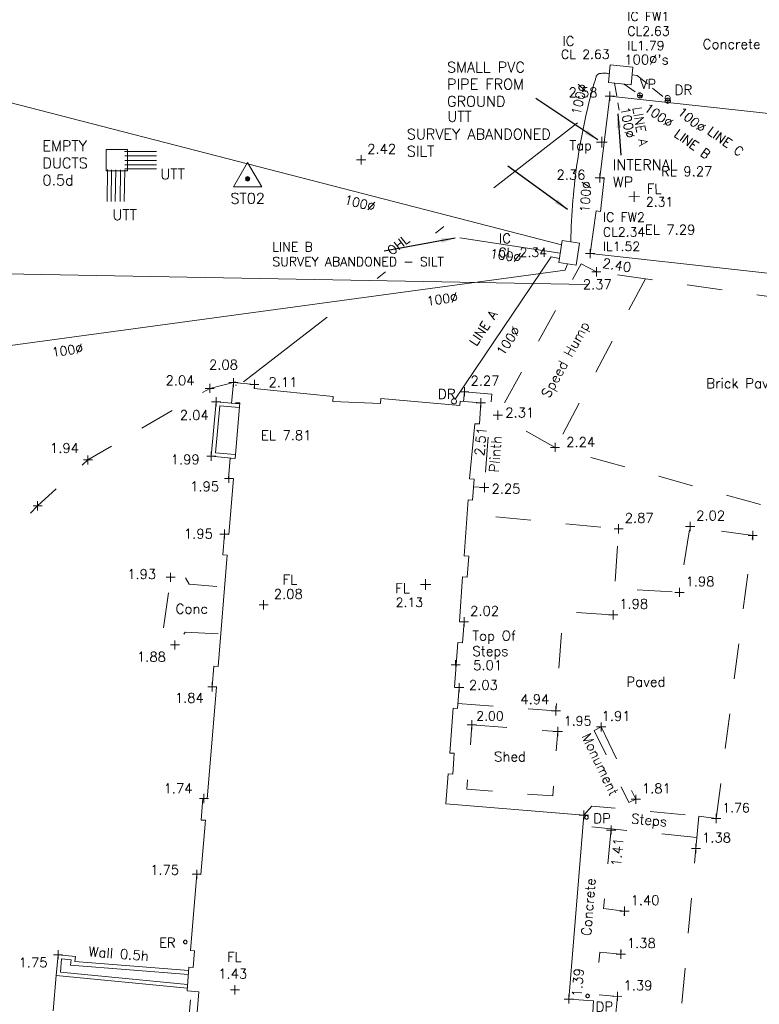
# Model space of a CAD drawing. Header units: metres. Extents: x 639013 to 639566, y 257273 to 257664.
# Tile 61 of 78: x 639214 to 639235, y 257555 to 257583. Entities that reach past the tile are written whole.
import ezdxf
from ezdxf.lldxf.tags import DXFTag

# ---------------------------------------------------------------- set-up
doc = ezdxf.new("R2010")
doc.units = ezdxf.units.M
for name, pattern in [('65208756-SWE-ZZ-XX-M-C-0002-FC06T002$0$03', [3, 1, -1, 1]), ('65208756-SWE-ZZ-XX-M-C-0002-FC06T002$0$18', [13.5, 5, -1.6, 0.3, -1.6, 5]), ('65208756-SWE-ZZ-XX-M-C-0002-FC06T002$0$BORDER', [1.33, 0.38, -0.19, 0.38, -0.19, 0, -0.19]), ('65208756-SWE-ZZ-XX-M-C-0002-FC06T002$0$IRRIGATION', [11.5, 3, -1.8, 0.3, -1.8, 0.3, -1.8, 2.5])]:
    doc.linetypes.add(name, pattern=pattern)
for name, color, linetype, lineweight in [('65208756-SWE-ZZ-XX-M-C-0002-FC06T002$0$0not0', 253, 'Continuous', 0), ('65208756-SWE-ZZ-XX-M-C-0002-FC06T002$0$Service_Foul', 253, '65208756-SWE-ZZ-XX-M-C-0002-FC06T002$0$BORDER', 0), ('65208756-SWE-ZZ-XX-M-C-0002-FC06T002$0$Service_Service Duct', 253, '65208756-SWE-ZZ-XX-M-C-0002-FC06T002$0$SERVICE_DUCT', 0), ('65208756-SWE-ZZ-XX-M-C-0002-FC06T002$0$Service_Telecom', 253, '65208756-SWE-ZZ-XX-M-C-0002-FC06T002$0$TELECOM', 0), ('65208756-SWE-ZZ-XX-M-C-0002-FC06T002$0$Service_Water', 253, '65208756-SWE-ZZ-XX-M-C-0002-FC06T002$0$WATER', 0), ('65208756-SWE-ZZ-XX-M-C-0002-FC06T002$0$SS_BUILD_TEMP', 253, '65208756-SWE-ZZ-XX-M-C-0002-FC06T002$0$03', 0), ('65208756-SWE-ZZ-XX-M-C-0002-FC06T002$0$SS_BUILDING', 253, 'Continuous', 0), ('65208756-SWE-ZZ-XX-M-C-0002-FC06T002$0$SS_CONTROL', 253, 'Continuous', 0), ('65208756-SWE-ZZ-XX-M-C-0002-FC06T002$0$SS_COVERS', 253, 'Continuous', 0), ('65208756-SWE-ZZ-XX-M-C-0002-FC06T002$0$SS_DETAIL', 253, '65208756-SWE-ZZ-XX-M-C-0002-FC06T002$0$03', 0), ('65208756-SWE-ZZ-XX-M-C-0002-FC06T002$0$SS_FENCE', 253, '65208756-SWE-ZZ-XX-M-C-0002-FC06T002$0$18', 0), ('65208756-SWE-ZZ-XX-M-C-0002-FC06T002$0$SS_OHL', 253, '65208756-SWE-ZZ-XX-M-C-0002-FC06T002$0$IRRIGATION', 0), ('65208756-SWE-ZZ-XX-M-C-0002-FC06T002$0$SS_TEXT_GEN', 253, 'Continuous', 0), ('65208756-SWE-ZZ-XX-M-C-0002-FC06T002$0$SS_TXT_DETAIL', 253, 'Continuous', 0), ('65208756-SWE-ZZ-XX-M-C-0002-FC06T002$0$SS_TXT_DRAIN', 253, 'Continuous', 0), ('65208756-SWE-ZZ-XX-M-C-0002-FC06T002$0$SS_TXT_FURN', 253, 'Continuous', 0), ('65208756-SWE-ZZ-XX-M-C-0002-FC06T002$0$SS_TXT_LEV_BLD', 253, 'Continuous', 0), ('65208756-SWE-ZZ-XX-M-C-0002-FC06T002$0$SS_TXT_LEV_GEN', 253, 'Continuous', 0), ('65208756-SWE-ZZ-XX-M-C-0002-FC06T002$0$SS_TXT_LEV_PNT', 253, 'Continuous', 0), ('65208756-SWE-ZZ-XX-M-C-0002-FC06T002$0$SS_TXT_UTL', 253, 'Continuous', 0), ('65208756-SWE-ZZ-XX-M-C-0002-FC06T002$0$SS_TXT_UTL_WATER', 253, 'Continuous', 0), ('65208756-SWE-ZZ-XX-M-C-0002-FC06T002$0$SS_UTL_TEXT', 253, 'Continuous', 0), ('65208756-SWE-ZZ-XX-M-C-0002-FC06T002$0$SS_WALL', 253, 'Continuous', 0), ('65208756-SWE-ZZ-XX-M-C-0002-FC06T002$0$Text', 253, 'Continuous', 0)]:
    doc.layers.add(name, color=color, linetype=linetype, lineweight=lineweight)
doc.layers.add('Z-Xref', color=7, linetype='Continuous')
doc.styles.add('65208756-SWE-ZZ-XX-M-C-0002-FC06T002$0$ROMANS', font='ROMANS')
doc.styles.add('65208756-SWE-ZZ-XX-M-C-0002-FC06T002$0$STANDARD', font='txt')
doc.linetypes.add('65208756-SWE-ZZ-XX-M-C-0002-FC06T002$0$FOUL B4', pattern='A,0.4,-0.2,0.4,-0.2,["FW(B4)",65208756-SWE-ZZ-XX-M-C-0002-FC06T002$0$ROMANS,S=0.25,R=0,X=0,Y=-0.15],-1.8', length=3)
doc.linetypes.add('65208756-SWE-ZZ-XX-M-C-0002-FC06T002$0$SERVICE_DUCT', pattern='A,0.4,-0.2,0.4,-0.2,["SD",65208756-SWE-ZZ-XX-M-C-0002-FC06T002$0$ROMANS,S=0.3,R=0,X=0,Y=-0.15],-1', length=2.2)
tags = doc.linetypes.add('65208756-SWE-ZZ-XX-M-C-0002-FC06T002$0$SERVICE_DUCT B4', pattern='A,0.4,-0.4,0.4,-0.2,["SD(B4)",65208756-SWE-ZZ-XX-M-C-0002-FC06T002$0$ROMANS,S=0.25,R=0,X=0,Y=-0.15],-1.6', length=3).pattern_tags.tags
tags[10] = DXFTag(74, 10)
doc.linetypes.add('65208756-SWE-ZZ-XX-M-C-0002-FC06T002$0$TELECOM', pattern='A,0.4,-0.2,0.4,-0.2,["T",65208756-SWE-ZZ-XX-M-C-0002-FC06T002$0$ROMANS,S=0.3,R=0,X=0,Y=-0.15],-0.6', length=1.8)
tags = doc.linetypes.add('65208756-SWE-ZZ-XX-M-C-0002-FC06T002$0$TELECOM B3', pattern='A,0.4,-0.2,0.4,-0.2,["T(B3)",65208756-SWE-ZZ-XX-M-C-0002-FC06T002$0$ROMANS,S=0.25,R=0,X=0,Y=-0.15],-1.5', length=2.7).pattern_tags.tags
tags[10] = DXFTag(74, 10)
tags = doc.linetypes.add('65208756-SWE-ZZ-XX-M-C-0002-FC06T002$0$UNIDENT EML B3', pattern='A,0.4,-0.2,0.4,-0.2,["EML(B3)",65208756-SWE-ZZ-XX-M-C-0002-FC06T002$0$ROMANS,S=0.25,R=0,X=0,Y=-0.15],-1.8', length=3).pattern_tags.tags
tags[10] = DXFTag(74, 10)
doc.linetypes.add('65208756-SWE-ZZ-XX-M-C-0002-FC06T002$0$WATER', pattern='A,0.4,-0.2,0.4,-0.2,["W",65208756-SWE-ZZ-XX-M-C-0002-FC06T002$0$ROMANS,S=0.3,R=0,X=0,Y=-0.15],-0.6', length=1.8)
doc.dimstyles.new('65208756-SWE-ZZ-XX-M-C-0002-FC06T002$0$STANDARD', dxfattribs={"dimtxt": 0.18, "dimasz": 0.18, "dimexe": 0.18, "dimexo": 0.0625, "dimgap": 0.09, "dimtad": 0, "dimtih": 1, "dimtoh": 1, "dimdec": 4, "dimzin": 0, "dimdsep": 46, "dimtxsty": '65208756-SWE-ZZ-XX-M-C-0002-FC06T002$0$STANDARD', "dimcen": 0.09, "dimadec": 0, "dimazin": 0, "dimtfac": 1, "dimtdec": 4, "dimtofl": 0, "dimtmove": 0, "dimatfit": 3, "dimfxl": 1, "dimtolj": 1, "dimtzin": 0, "dimarcsym": 0})

# ---------------------------------------------------------------- blocks, each defined once
blk = doc.blocks.new('65208756-SWE-ZZ-XX-M-C-0002-FC06T002')
at = {"layer": '65208756-SWE-ZZ-XX-M-C-0002-FC06T002$0$0not0', "linetype": 'Continuous'}
for p, q in [((639230.317, 257581.27), (639230.577, 257581.27)), ((639230.447, 257581.14), (639230.447, 257581.4)), ((639231.229, 257581.292), (639231.232, 257581.312)), ((639231.232, 257581.273), (639231.229, 257581.292)), ((639231.229, 257581.292), (639231.379, 257581.292)), ((639231.232, 257581.312), (639231.239, 257581.33)), ((639231.239, 257581.255), (639231.232, 257581.273)), ((639231.239, 257581.33), (639231.251, 257581.345)), ((639231.251, 257581.24), (639231.239, 257581.255)), ((639231.251, 257581.345), (639231.266, 257581.357)), ((639231.266, 257581.228), (639231.251, 257581.24)), ((639231.266, 257581.357), (639231.284, 257581.364)), ((639231.284, 257581.22), (639231.266, 257581.228)), ((639231.284, 257581.364), (639231.304, 257581.367)), ((639231.304, 257581.217), (639231.284, 257581.22)), ((639231.304, 257581.367), (639231.323, 257581.364)), ((639231.304, 257581.217), (639231.304, 257581.367)), ((639231.323, 257581.22), (639231.304, 257581.217)), ((639231.323, 257581.364), (639231.341, 257581.357)), ((639231.341, 257581.228), (639231.323, 257581.22)), ((639231.341, 257581.357), (639231.356, 257581.345)), ((639231.356, 257581.24), (639231.341, 257581.228)), ((639231.356, 257581.345), (639231.368, 257581.33)), ((639231.368, 257581.255), (639231.356, 257581.24)), ((639231.368, 257581.33), (639231.376, 257581.312)), ((639231.376, 257581.273), (639231.368, 257581.255)), ((639231.376, 257581.312), (639231.379, 257581.292)), ((639231.379, 257581.292), (639231.376, 257581.273)), ((639232.015, 257581.216), (639232.018, 257581.235)), ((639232.018, 257581.196), (639232.015, 257581.216)), ((639232.018, 257581.235), (639232.025, 257581.253)), ((639232.025, 257581.178), (639232.018, 257581.196)), ((639232.025, 257581.253), (639232.037, 257581.268)), ((639232.032, 257581.18), (639232.044, 257581.195)), ((639232.037, 257581.268), (639232.052, 257581.28)), ((639232.044, 257581.195), (639232.059, 257581.207)), ((639232.052, 257581.28), (639232.07, 257581.288)), ((639232.059, 257581.207), (639232.077, 257581.214)), ((639232.07, 257581.288), (639232.09, 257581.291)), ((639232.077, 257581.214), (639232.096, 257581.217)), ((639232.09, 257581.291), (639232.109, 257581.288)), ((639232.096, 257581.217), (639232.116, 257581.214)), ((639232.096, 257581.067), (639232.096, 257581.217)), ((639232.109, 257581.288), (639232.127, 257581.28)), ((639232.116, 257581.214), (639232.134, 257581.207)), ((639232.127, 257581.28), (639232.142, 257581.268)), ((639232.134, 257581.207), (639232.149, 257581.195)), ((639232.142, 257581.268), (639232.154, 257581.253)), ((639232.149, 257581.195), (639232.161, 257581.18)), ((639232.154, 257581.253), (639232.162, 257581.235)), ((639232.162, 257581.196), (639232.154, 257581.178)), ((639232.162, 257581.235), (639232.165, 257581.216)), ((639232.165, 257581.216), (639232.162, 257581.196)), ((639232.021, 257581.142), (639232.024, 257581.162)), ((639232.024, 257581.123), (639232.021, 257581.142)), ((639232.021, 257581.142), (639232.171, 257581.142)), ((639232.024, 257581.162), (639232.032, 257581.18)), ((639232.032, 257581.105), (639232.024, 257581.123)), ((639232.037, 257581.163), (639232.025, 257581.178)), ((639232.044, 257581.09), (639232.032, 257581.105)), ((639232.052, 257581.151), (639232.037, 257581.163)), ((639232.059, 257581.078), (639232.044, 257581.09)), ((639232.07, 257581.144), (639232.052, 257581.151)), ((639232.077, 257581.07), (639232.059, 257581.078)), ((639232.09, 257581.141), (639232.07, 257581.144)), ((639232.096, 257581.067), (639232.077, 257581.07)), ((639232.109, 257581.144), (639232.09, 257581.141)), ((639232.116, 257581.07), (639232.096, 257581.067)), ((639232.127, 257581.151), (639232.109, 257581.144)), ((639232.134, 257581.078), (639232.116, 257581.07)), ((639232.142, 257581.163), (639232.127, 257581.151)), ((639232.149, 257581.09), (639232.134, 257581.078)), ((639232.154, 257581.178), (639232.142, 257581.163)), ((639232.161, 257581.105), (639232.149, 257581.09)), ((639232.161, 257581.18), (639232.168, 257581.162)), ((639232.168, 257581.123), (639232.161, 257581.105)), ((639232.168, 257581.162), (639232.171, 257581.142)), ((639232.171, 257581.142), (639232.168, 257581.123)), ((639230.218, 257579.814), (639230.217, 257580.114)), ((639230.068, 257579.964), (639230.368, 257579.964)), ((639223.382, 257579.332), (639223.382, 257579.592)), ((639219.759, 257578.692), (639220.159, 257579.388)), ((639220.159, 257579.388), (639220.559, 257578.692)), ((639223.252, 257579.462), (639223.512, 257579.462)), ((639220.095, 257578.924), (639220.207, 257578.972)), ((639220.103, 257578.948), (639220.111, 257578.972)), ((639220.159, 257578.988), (639220.111, 257578.876)), ((639220.111, 257578.972), (639220.135, 257578.98)), ((639220.159, 257578.86), (639220.111, 257578.972)), ((639220.111, 257578.972), (639220.207, 257578.972)), ((639220.111, 257578.876), (639220.111, 257578.972)), ((639220.111, 257578.972), (639220.223, 257578.924)), ((639220.135, 257578.98), (639220.159, 257578.988)), ((639220.159, 257578.988), (639220.183, 257578.98)), ((639220.159, 257578.86), (639220.159, 257578.988)), ((639220.207, 257578.876), (639220.159, 257578.988)), ((639220.207, 257578.972), (639220.159, 257578.86)), ((639220.183, 257578.98), (639220.207, 257578.972)), ((639220.207, 257578.972), (639220.215, 257578.948)), ((639220.207, 257578.972), (639220.207, 257578.876)), ((639230.164, 257578.82), (639230.164, 257579.08)), ((639220.559, 257578.692), (639219.759, 257578.692)), ((639220.095, 257578.924), (639220.103, 257578.948)), ((639220.103, 257578.9), (639220.095, 257578.924)), ((639220.223, 257578.924), (639220.095, 257578.924)), ((639220.207, 257578.876), (639220.095, 257578.924)), ((639220.111, 257578.876), (639220.103, 257578.9)), ((639220.223, 257578.924), (639220.111, 257578.876)), ((639220.135, 257578.868), (639220.111, 257578.876)), ((639220.111, 257578.876), (639220.207, 257578.876)), ((639220.159, 257578.86), (639220.135, 257578.868)), ((639220.183, 257578.868), (639220.159, 257578.86)), ((639220.207, 257578.876), (639220.183, 257578.868)), ((639220.215, 257578.9), (639220.207, 257578.876)), ((639220.215, 257578.948), (639220.223, 257578.924)), ((639220.223, 257578.924), (639220.215, 257578.9)), ((639230.034, 257578.95), (639230.294, 257578.95)), ((639230.989, 257578.416), (639231.289, 257578.417)), ((639231.139, 257578.267), (639231.139, 257578.567)), ((639229.761, 257576.797), (639230.021, 257576.797)), ((639229.892, 257576.667), (639229.891, 257576.927)), ((639229.936, 257576.28), (639230.196, 257576.28)), ((639230.066, 257576.15), (639230.066, 257576.41)), ((639219.081, 257572.84), (639219.081, 257573.1)), ((639219.626, 257573.134), (639219.886, 257573.134)), ((639219.756, 257573.004), (639219.756, 257573.264)), ((639220.22, 257573.083), (639220.48, 257573.083)), ((639220.351, 257572.953), (639220.35, 257573.213)), ((639218.951, 257572.97), (639219.211, 257572.97)), ((639226.185, 257572.875), (639226.445, 257572.875)), ((639226.315, 257572.745), (639226.315, 257573.005)), ((639219.136, 257572.592), (639219.396, 257572.592)), ((639219.266, 257572.462), (639219.266, 257572.722)), ((639225.944, 257572.602), (639225.947, 257572.621)), ((639225.947, 257572.582), (639225.944, 257572.602)), ((639225.947, 257572.621), (639225.955, 257572.639)), ((639225.955, 257572.564), (639225.947, 257572.582)), ((639225.955, 257572.639), (639225.967, 257572.654)), ((639225.967, 257572.549), (639225.955, 257572.564)), ((639225.967, 257572.654), (639225.982, 257572.666)), ((639225.982, 257572.537), (639225.967, 257572.549)), ((639225.982, 257572.666), (639226, 257572.674)), ((639226, 257572.53), (639225.982, 257572.537)), ((639226, 257572.674), (639226.019, 257572.677)), ((639226.019, 257572.527), (639226, 257572.53)), ((639226.019, 257572.677), (639226.039, 257572.674)), ((639226.039, 257572.53), (639226.019, 257572.527)), ((639226.039, 257572.674), (639226.057, 257572.666)), ((639226.057, 257572.537), (639226.039, 257572.53)), ((639226.057, 257572.666), (639226.072, 257572.654)), ((639226.072, 257572.549), (639226.057, 257572.537)), ((639226.072, 257572.654), (639226.084, 257572.639)), ((639226.084, 257572.564), (639226.072, 257572.549)), ((639226.084, 257572.639), (639226.091, 257572.621)), ((639226.091, 257572.582), (639226.084, 257572.564)), ((639226.091, 257572.621), (639226.094, 257572.602)), ((639226.094, 257572.602), (639226.091, 257572.582)), ((639226.652, 257572.559), (639226.912, 257572.559)), ((639226.782, 257572.429), (639226.782, 257572.689)), ((639227.265, 257572.081), (639227.265, 257572.341)), ((639227.135, 257572.211), (639227.395, 257572.212)), ((639228.89, 257571.163), (639228.89, 257571.423)), ((639219.126, 257570.91), (639219.126, 257571.17)), ((639228.76, 257571.293), (639229.02, 257571.293)), ((639215.492, 257570.937), (639215.752, 257570.937)), ((639215.622, 257570.807), (639215.622, 257571.067)), ((639218.996, 257571.04), (639219.256, 257571.04)), ((639219.497, 257570.413), (639219.757, 257570.413)), ((639219.627, 257570.283), (639219.626, 257570.543)), ((639226.883, 257570.025), (639226.883, 257570.285)), ((639226.753, 257570.155), (639227.013, 257570.155)), ((639214.194, 257569.504), (639214.194, 257569.764)), ((639214.064, 257569.633), (639214.324, 257569.634)), ((639232.728, 257568.917), (639232.728, 257569.177)), ((639219.5, 257568.702), (639219.499, 257568.962)), ((639230.568, 257568.979), (639230.828, 257568.979)), ((639230.698, 257568.849), (639230.698, 257569.109)), ((639232.598, 257569.047), (639232.858, 257569.047)), ((639234.506, 257568.66), (639234.505, 257568.92)), ((639219.37, 257568.832), (639219.63, 257568.832)), ((639234.375, 257568.79), (639234.635, 257568.79)), ((639217.842, 257567.604), (639218.102, 257567.604)), ((639217.972, 257567.474), (639217.972, 257567.734)), ((639225.216, 257567.251), (639225.216, 257567.551)), ((639225.066, 257567.401), (639225.366, 257567.402)), ((639232.426, 257567.044), (639232.426, 257567.304)), ((639220.612, 257566.692), (639220.611, 257566.952)), ((639232.296, 257567.174), (639232.556, 257567.174)), ((639220.482, 257566.822), (639220.742, 257566.822)), ((639230.542, 257566.407), (639230.541, 257566.667)), ((639226.305, 257566.207), (639226.305, 257566.467)), ((639230.412, 257566.537), (639230.672, 257566.537)), ((639226.175, 257566.336), (639226.435, 257566.337)), ((639218.093, 257565.551), (639218.093, 257565.811)), ((639217.963, 257565.681), (639218.223, 257565.681)), ((639226.069, 257564.988), (639226.068, 257565.248)), ((639225.939, 257565.118), (639226.199, 257565.118)), ((639219.025, 257564.494), (639219.285, 257564.494)), ((639219.155, 257564.364), (639219.155, 257564.624)), ((639226.037, 257564.47), (639226.297, 257564.47)), ((639226.167, 257564.34), (639226.167, 257564.6)), ((639228.917, 257563.682), (639228.917, 257563.942)), ((639228.787, 257563.812), (639229.047, 257563.812)), ((639226.399, 257563.411), (639226.659, 257563.411)), ((639226.53, 257563.281), (639226.529, 257563.541)), ((639228.97, 257563.091), (639228.97, 257563.351)), ((639230.073, 257563.351), (639230.333, 257563.351)), ((639230.203, 257563.221), (639230.203, 257563.481)), ((639228.84, 257563.221), (639229.1, 257563.221)), ((639218.918, 257561.188), (639218.918, 257561.448)), ((639231.186, 257561.167), (639231.186, 257561.427)), ((639218.788, 257561.318), (639219.048, 257561.318)), ((639231.056, 257561.297), (639231.316, 257561.297)), ((639229.581, 257560.851), (639229.841, 257560.851)), ((639229.712, 257560.721), (639229.711, 257560.981)), ((639229.736, 257560.785), (639229.738, 257560.798)), ((639229.738, 257560.772), (639229.736, 257560.785)), ((639229.738, 257560.798), (639229.743, 257560.81)), ((639229.743, 257560.76), (639229.738, 257560.772)), ((639229.743, 257560.81), (639229.751, 257560.82)), ((639229.751, 257560.82), (639229.761, 257560.828)), ((639229.761, 257560.828), (639229.773, 257560.833)), ((639229.773, 257560.833), (639229.786, 257560.835)), ((639229.786, 257560.835), (639229.799, 257560.833)), ((639229.799, 257560.833), (639229.811, 257560.828)), ((639229.811, 257560.828), (639229.821, 257560.82)), ((639229.821, 257560.82), (639229.829, 257560.81)), ((639229.829, 257560.81), (639229.834, 257560.798)), ((639229.834, 257560.772), (639229.829, 257560.76)), ((639229.834, 257560.798), (639229.836, 257560.785)), ((639229.836, 257560.785), (639229.834, 257560.772)), ((639233.47, 257560.623), (639233.47, 257560.883)), ((639229.751, 257560.75), (639229.743, 257560.76)), ((639229.761, 257560.742), (639229.751, 257560.75)), ((639229.773, 257560.737), (639229.761, 257560.742)), ((639229.786, 257560.735), (639229.773, 257560.737)), ((639229.799, 257560.737), (639229.786, 257560.735)), ((639229.811, 257560.742), (639229.799, 257560.737)), ((639229.821, 257560.75), (639229.811, 257560.742)), ((639229.829, 257560.76), (639229.821, 257560.75)), ((639230.485, 257560.295), (639230.485, 257560.555)), ((639233.34, 257560.752), (639233.6, 257560.753)), ((639230.355, 257560.425), (639230.615, 257560.425)), ((639232.893, 257559.77), (639232.893, 257560.03)), ((639232.763, 257559.899), (639233.023, 257559.9)), ((639218.581, 257559.168), (639218.841, 257559.168)), ((639218.711, 257559.038), (639218.711, 257559.298)), ((639230.735, 257558.119), (639230.995, 257558.119)), ((639230.865, 257557.989), (639230.865, 257558.249)), ((639218.337, 257557.244), (639218.339, 257557.257)), ((639218.339, 257557.231), (639218.337, 257557.244)), ((639218.339, 257557.257), (639218.344, 257557.269)), ((639218.344, 257557.219), (639218.339, 257557.231)), ((639218.344, 257557.269), (639218.352, 257557.279)), ((639218.352, 257557.209), (639218.344, 257557.219)), ((639218.352, 257557.279), (639218.362, 257557.287)), ((639218.362, 257557.201), (639218.352, 257557.209)), ((639218.362, 257557.287), (639218.374, 257557.292)), ((639218.374, 257557.196), (639218.362, 257557.201)), ((639218.374, 257557.292), (639218.387, 257557.294)), ((639218.387, 257557.194), (639218.374, 257557.196)), ((639218.387, 257557.294), (639218.4, 257557.292)), ((639218.4, 257557.196), (639218.387, 257557.194)), ((639218.4, 257557.292), (639218.412, 257557.287)), ((639218.412, 257557.201), (639218.4, 257557.196)), ((639218.412, 257557.287), (639218.422, 257557.279)), ((639218.422, 257557.209), (639218.412, 257557.201)), ((639218.422, 257557.279), (639218.43, 257557.269)), ((639218.43, 257557.219), (639218.422, 257557.209)), ((639218.43, 257557.269), (639218.435, 257557.257)), ((639218.435, 257557.231), (639218.43, 257557.219)), ((639218.435, 257557.257), (639218.437, 257557.244)), ((639218.437, 257557.244), (639218.435, 257557.231)), ((639214.643, 257556.883), (639214.903, 257556.883)), ((639214.773, 257556.753), (639214.773, 257557.013)), ((639230.629, 257556.9), (639230.889, 257556.9)), ((639230.759, 257556.77), (639230.759, 257557.03)), ((639219.798, 257555.755), (639219.798, 257556.015)), ((639219.668, 257555.885), (639219.928, 257555.885)), ((639229.285, 257555.493), (639229.285, 257555.753)), ((639229.768, 257555.724), (639229.773, 257555.736)), ((639229.773, 257555.736), (639229.781, 257555.746)), ((639229.781, 257555.746), (639229.791, 257555.754)), ((639229.791, 257555.754), (639229.803, 257555.759)), ((639229.803, 257555.759), (639229.816, 257555.761)), ((639229.816, 257555.761), (639229.829, 257555.759)), ((639229.829, 257555.759), (639229.841, 257555.754)), ((639229.841, 257555.754), (639229.851, 257555.746)), ((639229.851, 257555.746), (639229.859, 257555.736)), ((639229.859, 257555.736), (639229.864, 257555.724)), ((639230.662, 257555.57), (639230.662, 257555.83)), ((639229.155, 257555.623), (639229.415, 257555.623)), ((639229.766, 257555.711), (639229.768, 257555.724)), ((639229.768, 257555.698), (639229.766, 257555.711)), ((639229.773, 257555.686), (639229.768, 257555.698)), ((639229.781, 257555.676), (639229.773, 257555.686)), ((639229.791, 257555.668), (639229.781, 257555.676)), ((639229.803, 257555.663), (639229.791, 257555.668)), ((639229.816, 257555.661), (639229.803, 257555.663)), ((639229.829, 257555.663), (639229.816, 257555.661)), ((639229.841, 257555.668), (639229.829, 257555.663)), ((639229.851, 257555.676), (639229.841, 257555.668)), ((639229.859, 257555.686), (639229.851, 257555.676)), ((639229.864, 257555.698), (639229.859, 257555.686)), ((639229.864, 257555.724), (639229.866, 257555.711)), ((639229.866, 257555.711), (639229.864, 257555.698)), ((639230.532, 257555.7), (639230.792, 257555.701))]:
    blk.add_line(p, q, dxfattribs=at)
at = {"layer": '65208756-SWE-ZZ-XX-M-C-0002-FC06T002$0$0not0'}
for p, q in [((639216.742, 257579.754), (639216.142, 257579.754)), ((639216.142, 257579.754), (639216.142, 257579.154)), ((639216.742, 257579.154), (639216.742, 257579.754)), ((639216.142, 257579.154), (639216.742, 257579.154))]:
    blk.add_line(p, q, dxfattribs=at)
at = {"layer": '65208756-SWE-ZZ-XX-M-C-0002-FC06T002$0$Service_Foul', "linetype": '65208756-SWE-ZZ-XX-M-C-0002-FC06T002$0$FOUL B4'}
for p, q in [((639206.721, 257582.82), (639229.073, 257577.047)), ((639229.037, 257576.809), (639226.183, 257577.248)), ((639226.058, 257572.664), (639228.785, 257576.703)), ((639210.643, 257573.808), (639229.183, 257576.329))]:
    blk.add_line(p, q, dxfattribs=at)
at = {"layer": '65208756-SWE-ZZ-XX-M-C-0002-FC06T002$0$Service_Foul'}
for p, q in [((639231.079, 257581.877), (639231.222, 257581.862)), ((639231.222, 257581.862), (639232.097, 257581.143)), ((639230.583, 257581.641), (639230.712, 257580.877)), ((639230.857, 257581.614), (639231.358, 257581.253)), ((639229.013, 257576.658), (639228.785, 257576.703)), ((639229.246, 257576.51), (639229.183, 257576.329))]:
    blk.add_line(p, q, dxfattribs=at)
at = {"layer": '65208756-SWE-ZZ-XX-M-C-0002-FC06T002$0$Service_Foul', "linetype": '65208756-SWE-ZZ-XX-M-C-0002-FC06T002$0$FOUL B4'}
blk.add_lwpolyline([(639230.43, 257581.908, 0.035919), (639230.328, 257581.924, 0.042632), (639230.241, 257581.923, 0.013492), (639230.159, 257581.913, 0.046574), (639230.136, 257581.907, 0.103668), (639230.09, 257581.879, 0.110635), (639230.062, 257581.838, 0.023931), (639230.061, 257581.837, 0.000345), (639230.036, 257581.749, 0.033838), (639229.534, 257579.477, 0.033513), (639229.341, 257577.137)], format="xyb", dxfattribs=at)
at = {"layer": '65208756-SWE-ZZ-XX-M-C-0002-FC06T002$0$Service_Service Duct', "linetype": '65208756-SWE-ZZ-XX-M-C-0002-FC06T002$0$SERVICE_DUCT B4'}
for p, q in [((639216.663, 257579.698), (639217.566, 257579.698)), ((639216.668, 257579.576), (639217.57, 257579.576)), ((639216.666, 257579.322), (639217.568, 257579.322)), ((639216.668, 257579.441), (639217.571, 257579.441)), ((639216.179, 257579.184), (639216.167, 257578.282)), ((639216.292, 257579.183), (639216.281, 257578.281)), ((639216.411, 257579.178), (639216.399, 257578.276)), ((639216.546, 257579.177), (639216.534, 257578.275)), ((639216.668, 257579.18), (639216.656, 257578.278)), ((639216.666, 257579.209), (639217.568, 257579.209))]:
    blk.add_line(p, q, dxfattribs=at)
at = {"layer": '65208756-SWE-ZZ-XX-M-C-0002-FC06T002$0$Service_Telecom', "linetype": '65208756-SWE-ZZ-XX-M-C-0002-FC06T002$0$TELECOM B3'}
blk.add_lwpolyline([(639205.527, 257576.364), (639229.802, 257575.925)], dxfattribs=at)
at = {"layer": '65208756-SWE-ZZ-XX-M-C-0002-FC06T002$0$SS_BUILD_TEMP', "flags": 128}
blk.add_lwpolyline([(639226.529, 257563.411), (639228.97, 257563.221), (639228.827, 257561.391), (639226.387, 257561.581), (639226.529, 257563.411)], dxfattribs=at)
at = {"layer": '65208756-SWE-ZZ-XX-M-C-0002-FC06T002$0$SS_BUILDING', "flags": 128}
blk.add_lwpolyline([(639230.447, 257581.27), (639230.164, 257578.95), (639230.283, 257578.935), (639230.179, 257577.998), (639230.06, 257578.012), (639229.891, 257576.797), (639238.425, 257575.855), (639238.367, 257575.389), (639239.6, 257575.21), (639239.658, 257575.677), (639242.354, 257575.32), (639242.912, 257579.806), (639235.827, 257580.68)], close=True, dxfattribs=at)
for points in [[(639219.705, 257572.545), (639219.756, 257573.134), (639220.35, 257573.083), (639220.34, 257572.963), (639222.586, 257572.74), (639222.575, 257572.601), (639223.935, 257572.541), (639223.946, 257572.681), (639226.184, 257572.486), (639226.193, 257572.605), (639226.782, 257572.559), (639226.746, 257571.959), (639226.616, 257571.967), (639226.462, 257570.396), (639226.592, 257570.388), (639226.55, 257569.795), (639226.42, 257569.803), (639226.307, 257568.213), (639226.442, 257568.203), (639226.398, 257567.612), (639226.265, 257567.621), (639226.175, 257566.344), (639226.305, 257566.337), (639226.261, 257565.745), (639226.131, 257565.753), (639226.037, 257564.478), (639226.167, 257564.47), (639226.123, 257563.878), (639225.993, 257563.886), (639225.9, 257562.611), (639226.03, 257562.603), (639225.986, 257562.012), (639225.856, 257562.02), (639225.787, 257561.171), (639229.711, 257560.851), (639229.285, 257555.623), (639229.983, 257555.576), (639229.943, 257554.906)], [(639218.658, 257554.415), (639218.774, 257555.825), (639218.437, 257555.853), (639218.493, 257556.526), (639218.613, 257556.516), (639218.652, 257556.995), (639218.533, 257557.005), (639218.711, 257559.168), (639218.831, 257559.158), (639218.958, 257560.7), (639218.838, 257560.709), (639218.888, 257561.318), (639219.008, 257561.308), (639219.27, 257564.484), (639219.155, 257564.494), (639219.203, 257565.08), (639219.318, 257565.071), (639219.579, 257568.229), (639219.451, 257568.24), (639219.5, 257568.832), (639219.627, 257568.821), (639219.758, 257570.401), (639219.614, 257570.413), (639219.662, 257570.991), (639219.805, 257570.979), (639219.936, 257572.562), (639219.816, 257572.562)], [(639219.847, 257573.062), (639219.816, 257573.062)]]:
    blk.add_lwpolyline(points, dxfattribs=at)
at = {"layer": '65208756-SWE-ZZ-XX-M-C-0002-FC06T002$0$SS_COVERS', "flags": 128}
for points in [[(639230.455, 257582.157), (639231.1, 257582.092), (639231.05, 257581.595), (639230.405, 257581.66), (639230.455, 257582.157)], [(639228.999, 257576.548), (639229.094, 257577.174), (639229.588, 257577.099), (639229.493, 257576.473), (639228.999, 257576.548)]]:
    blk.add_lwpolyline(points, dxfattribs=at)
at = {"layer": '65208756-SWE-ZZ-XX-M-C-0002-FC06T002$0$SS_DETAIL'}
for p, q in [((639231.457, 257576.081), (639228.922, 257571.316)), ((639226.315, 257572.875), (639226.293, 257572.597)), ((639226.883, 257570.155), (639226.577, 257570.176)), ((639232.922, 257560.21), (639229.686, 257560.541)), ((639214.72, 257556.288), (639214.583, 257554.67))]:
    blk.add_line(p, q, dxfattribs=at)
at = {"layer": '65208756-SWE-ZZ-XX-M-C-0002-FC06T002$0$SS_DETAIL', "flags": 128}
for points in [[(639230.066, 257576.28), (639229.635, 257576.509), (639227.265, 257572.211)], [(639242.354, 257575.32), (639242.145, 257574.563), (639239.879, 257574.862), (639239.88, 257574.569), (639239.13, 257574.664), (639239.145, 257574.98), (639230.066, 257576.28)], [(639219.823, 257573.154), (639219.081, 257572.97), (639215.622, 257570.937), (639214.194, 257569.634), (639213.08, 257568.456)], [(639226.315, 257572.875), (639227.092, 257572.805), (639226.883, 257570.155)], [(639226.134, 257564.018), (639228.917, 257563.812), (639229.114, 257566.629), (639230.542, 257566.537), (639230.698, 257568.979), (639226.391, 257569.402)], [(639233.47, 257560.753), (639234.505, 257568.79), (639232.728, 257569.047), (639232.426, 257567.174), (639230.59, 257567.291)], [(639219.317, 257565.995), (639218.389, 257566.043), (639218.093, 257565.681), (639217.761, 257566.107), (639217.972, 257567.604), (639218.294, 257567.755), (639218.495, 257567.404), (639219.503, 257567.328)], [(639230.203, 257563.351), (639231.186, 257561.297), (639230.988, 257561.202), (639230.005, 257563.256), (639230.203, 257563.351)], [(639229.711, 257560.851), (639229.937, 257561.104), (639232.977, 257560.822)], [(639230.488, 257560.459), (639230.266, 257558.192), (639230.865, 257558.119), (639230.759, 257556.9), (639230.165, 257556.958), (639230.057, 257555.753), (639230.662, 257555.7), (639230.041, 257548.446), (639229.527, 257542.263)], [(639227.075, 257539.955), (639231.16, 257539.655), (639231.932, 257549.277), (639232.893, 257559.9)], [(639218.449, 257554.605), (639218.543, 257555.723), (639218.742, 257555.707), (639218.648, 257554.588), (639218.449, 257554.605)]]:
    blk.add_lwpolyline(points, dxfattribs=at)
blk.add_lwpolyline([(639282.595, 257524.009, 0.019525), (639281.137, 257531.232, 0.034953), (639279.889, 257535.159, 0.045225), (639279.175, 257536.569, 0.023051), (639277.416, 257539.115), (639276, 257541.287), (639270.63, 257544.202), (639264.591, 257551.169), (639259.552, 257556.93), (639258.97, 257557.084), (639258.036, 257557.999), (639251.143, 257563.219), (639241.052, 257567.908), (639228.89, 257571.293), (639227.265, 257572.211)], format="xyb", dxfattribs=at)
at = {"layer": '65208756-SWE-ZZ-XX-M-C-0002-FC06T002$0$SS_FENCE', "flags": 128}
blk.add_lwpolyline([(639232.893, 257559.9), (639232.977, 257560.822), (639233.47, 257560.753)], dxfattribs=at)
at = {"layer": '65208756-SWE-ZZ-XX-M-C-0002-FC06T002$0$SS_OHL'}
blk.add_line((639220.045, 257573.153), (639230.399, 257581.186), dxfattribs=at)
at = {"layer": '65208756-SWE-ZZ-XX-M-C-0002-FC06T002$0$SS_WALL'}
for p, q in [((639219.126, 257571.04), (639219.266, 257572.592)), ((639219.266, 257572.592), (639219.923, 257572.533)), ((639219.246, 257571.14), (639219.366, 257572.473)), ((639219.366, 257572.473), (639219.914, 257572.423)), ((639219.794, 257571.091), (639219.246, 257571.14)), ((639219.784, 257570.981), (639219.126, 257571.04))]:
    blk.add_line(p, q, dxfattribs=at)
at = {"layer": '65208756-SWE-ZZ-XX-M-C-0002-FC06T002$0$SS_WALL', "flags": 128}
for points in [[(639218.444, 257555.928), (639214.72, 257556.288), (639214.773, 257556.883), (639215.273, 257556.83), (639215.25, 257556.688), (639218.485, 257556.432)], [(639218.454, 257556.038), (639214.839, 257556.387), (639214.873, 257556.762), (639215.146, 257556.733), (639215.123, 257556.588), (639218.477, 257556.323)]]:
    blk.add_lwpolyline(points, dxfattribs=at)
at = {"layer": '65208756-SWE-ZZ-XX-M-C-0002-FC06T002$0$Service_Foul', "style": '65208756-SWE-ZZ-XX-M-C-0002-FC06T002$0$ROMANS'}
for s, p in [('IL1.79', (639230.944, 257582.578)), ('LINE B', (639220.861, 257576.862)), ('SURVEY ABANDONED - SILT', (639220.861, 257576.441))]:
    blk.add_text(s, height=0.26, dxfattribs=at).set_placement(p)
at = {"layer": '65208756-SWE-ZZ-XX-M-C-0002-FC06T002$0$Service_Foul', "linetype": '65208756-SWE-ZZ-XX-M-C-0002-FC06T002$0$UNIDENT EML B3', "style": '65208756-SWE-ZZ-XX-M-C-0002-FC06T002$0$ROMANS'}
for s, height, p in [("100%%C's", 0.274, (639230.86, 257582.174)), ('IL1.52', 0.26, (639230.251, 257576.873))]:
    blk.add_text(s, height=height, dxfattribs=at).set_placement(p)
at = {"layer": '65208756-SWE-ZZ-XX-M-C-0002-FC06T002$0$Service_Foul', "style": '65208756-SWE-ZZ-XX-M-C-0002-FC06T002$0$ROMANS'}
for s, rotation, p in [('100%%c', 76.8861, (639229.604, 257580.718)), ('100%%c', 279.5482, (639230.753, 257580.94)), ('LINE A', 279.5482, (639231.095, 257580.943)), ('100%%c', 324.2791, (639231.398, 257580.88)), ('100%%c', 320.5925, (639232.349, 257580.783)), ('LINE C', 324.2791, (639233.197, 257580.215)), ('LINE B', 324.2791, (639232.251, 257580.14)), ('100%%c', 86.2747, (639229.86, 257577.962)), ('100%%c', 345.5187, (639222.884, 257578.218)), ('100%%C', 351.2705, (639227.028, 257576.68)), ('100%%C', 7.7445, (639225.264, 257575.319)), ('LINE A', 55.9781, (639226.651, 257574.15)), ('100%%c', 55.9781, (639227.423, 257573.878)), ('100%%c', 7.7445, (639214.616, 257573.864))]:
    blk.add_text(s, height=0.26, rotation=rotation, dxfattribs=at).set_placement(p)
at = {"layer": '65208756-SWE-ZZ-XX-M-C-0002-FC06T002$0$Service_Foul', "linetype": '65208756-SWE-ZZ-XX-M-C-0002-FC06T002$0$FOUL B4', "style": '65208756-SWE-ZZ-XX-M-C-0002-FC06T002$0$ROMANS'}
for s, p in [('SURVEY ABANDONED', (639224.681, 257580.042)), ('SILT', (639224.681, 257579.557)), ('INTERNAL', (639230.532, 257579.169)), ('WP', (639230.532, 257578.684))]:
    blk.add_text(s, height=0.3, dxfattribs=at).set_placement(p)
at = {"layer": '65208756-SWE-ZZ-XX-M-C-0002-FC06T002$0$Service_Service Duct', "linetype": '65208756-SWE-ZZ-XX-M-C-0002-FC06T002$0$SERVICE_DUCT B4', "style": '65208756-SWE-ZZ-XX-M-C-0002-FC06T002$0$ROMANS'}
for s, p in [('EMPTY', (639214.331, 257579.707)), ('DUCTS', (639214.331, 257579.221)), ('0.5d', (639214.331, 257578.736)), ('UTT', (639217.68, 257578.91)), ('UTT', (639216.318, 257577.751))]:
    blk.add_text(s, height=0.3, dxfattribs=at).set_placement(p)
at = {"layer": '65208756-SWE-ZZ-XX-M-C-0002-FC06T002$0$Service_Water', "style": '65208756-SWE-ZZ-XX-M-C-0002-FC06T002$0$ROMANS'}
for s, p in [('SMALL PVC', (639225.823, 257581.946)), ('PIPE FROM', (639225.823, 257581.461)), ('GROUND', (639225.823, 257580.975)), ('UTT', (639225.83, 257580.544))]:
    blk.add_text(s, height=0.3, dxfattribs=at).set_placement(p)
at = {"layer": '65208756-SWE-ZZ-XX-M-C-0002-FC06T002$0$SS_CONTROL', "style": '65208756-SWE-ZZ-XX-M-C-0002-FC06T002$0$ROMANS'}
blk.add_text('ST02', height=0.3, rotation=0.0408, dxfattribs=at).set_placement((639219.672, 257578.217))
at = {"layer": '65208756-SWE-ZZ-XX-M-C-0002-FC06T002$0$SS_TEXT_GEN', "style": '65208756-SWE-ZZ-XX-M-C-0002-FC06T002$0$ROMANS'}
for s, height, rotation, p in [('Concrete', 0.278, 0.0408, (639233.085, 257582.61)), ('Speed Hump', 0.28, 61.1304, (639228.726, 257572.675)), ('Brick Paved', 0.278, 0.0408, (639233.186, 257572.976)), ('Plinth', 0.28, 85.4904, (639227.292, 257570.57)), ('Conc', 0.278, 0.0408, (639218.114, 257566.57)), ('Top Of', 0.278, 0.0408, (639226.542, 257565.805)), ('Steps', 0.278, 0.0408, (639226.543, 257565.366)), ('Paved', 0.278, 0.0408, (639230.918, 257564.496)), ('Monument', 0.278, 295.5734, (639229.639, 257563.091)), ('Shed', 0.278, 0.0408, (639227.159, 257562.372)), ('Steps', 0.278, 354.6911, (639231.041, 257560.616)), ('Concrete', 0.278, 85.3392, (639229.91, 257557.407)), ('Wall 0.5h', 0.278, 355.4758, (639215.629, 257556.84))]:
    blk.add_text(s, height=height, rotation=rotation, dxfattribs=at).set_placement(p)
at = {"layer": '65208756-SWE-ZZ-XX-M-C-0002-FC06T002$0$SS_TXT_DETAIL', "style": '65208756-SWE-ZZ-XX-M-C-0002-FC06T002$0$ROMANS'}
blk.add_text('Tap', height=0.274, rotation=0.0408, dxfattribs=at).set_placement((639229.304, 257579.738))
at = {"layer": '65208756-SWE-ZZ-XX-M-C-0002-FC06T002$0$SS_TXT_DRAIN', "style": '65208756-SWE-ZZ-XX-M-C-0002-FC06T002$0$ROMANS'}
for s, height, p in [('IC', 0.274, (639229.1, 257582.697)), ('CL 2.63', 0.26, (639229.06, 257582.331)), ('DR', 0.28, (639232.287, 257581.31)), ('IC', 0.274, (639227.299, 257577.092)), ('CL 2.34', 0.26, (639227.283, 257576.702)), ('DR', 0.28, (639225.563, 257572.672))]:
    blk.add_text(s, height=height, rotation=0.0408, dxfattribs=at).set_placement(p)
at = {"layer": '65208756-SWE-ZZ-XX-M-C-0002-FC06T002$0$SS_TXT_FURN', "style": '65208756-SWE-ZZ-XX-M-C-0002-FC06T002$0$ROMANS'}
blk.add_text('VP', height=0.274, rotation=0.0408, dxfattribs=at).set_placement((639231.306, 257581.477))
at = {"layer": '65208756-SWE-ZZ-XX-M-C-0002-FC06T002$0$SS_TXT_LEV_BLD', "style": '65208756-SWE-ZZ-XX-M-C-0002-FC06T002$0$ROMANS'}
for s, height, rotation, p in [('2.58', 0.274, 0.0408, (639229.276, 257581.239)), ('2.36', 0.274, 0.0408, (639228.933, 257578.9)), ('2.40', 0.274, 350.5654, (639230.219, 257576.4)), ('2.08', 0.274, 0.0408, (639219.062, 257573.506)), ('2.11', 0.274, 0.0408, (639220.752, 257573.009)), ('2.51', 0.274, 84.3927, (639226.873, 257571.04)), ('1.95', 0.274, 0.0408, (639218.527, 257570.049)), ('1.95', 0.274, 0.0408, (639218.35, 257568.703)), ('2.02', 0.274, 0.0408, (639226.478, 257566.51)), ('2.03', 0.274, 0.0408, (639226.446, 257564.407)), ('1.84', 0.274, 0.0408, (639218.092, 257564.041)), ('2.00', 0.26, 0.0408, (639226.652, 257563.533)), ('1.95', 0.26, 0.0408, (639229.143, 257563.394)), ('1.74', 0.274, 0.0408, (639217.772, 257561.468)), ('1.75', 0.274, 0.0408, (639217.391, 257559.155)), ('1.39', 0.274, 85.3392, (639229.641, 257555.669))]:
    blk.add_text(s, height=height, rotation=rotation, dxfattribs=at).set_placement(p)
at = {"layer": '65208756-SWE-ZZ-XX-M-C-0002-FC06T002$0$SS_TXT_LEV_GEN', "style": '65208756-SWE-ZZ-XX-M-C-0002-FC06T002$0$ROMANS'}
for s, height, rotation, p in [('2.37', 0.274, 0.0408, (639229.681, 257575.788)), ('2.04', 0.274, 0.0408, (639217.828, 257573.058)), ('2.27', 0.274, 0.0408, (639226.489, 257573.048)), ('2.04', 0.274, 0.0408, (639218.231, 257572.074)), ('2.31', 0.274, 0.0408, (639227.479, 257572.146)), ('1.94', 0.274, 0.0408, (639214.545, 257571.137)), ('2.24', 0.274, 0.0408, (639229.21, 257571.307)), ('1.99', 0.274, 0.0408, (639217.975, 257570.814)), ('2.25', 0.274, 0.0408, (639227.087, 257569.98)), ('2.02', 0.274, 0.0408, (639232.901, 257569.22)), ('2.87', 0.274, 0.0408, (639230.871, 257569.153)), ('1.93', 0.274, 0.0408, (639216.739, 257567.556)), ('1.98', 0.274, 0.0408, (639232.599, 257567.347)), ('1.98', 0.274, 0.0408, (639230.715, 257566.711)), ('1.88', 0.274, 0.0408, (639217.016, 257565.208)), ('1.91', 0.274, 0.0408, (639230.214, 257563.524)), ('1.81', 0.274, 0.0408, (639231.359, 257561.47)), ('1.76', 0.26, 0.0408, (639233.643, 257560.926)), ('1.38', 0.274, 0.0408, (639233.067, 257560.073)), ('1.41', 0.274, 84.4017, (639230.755, 257559.373)), ('1.40', 0.274, 0.0408, (639231.038, 257558.292)), ('1.38', 0.274, 0.0408, (639230.932, 257557.074)), ('1.75', 0.274, 0.0408, (639213.654, 257556.524)), ('1.39', 0.274, 0.0408, (639230.836, 257555.874))]:
    blk.add_text(s, height=height, rotation=rotation, dxfattribs=at).set_placement(p)
at = {"layer": '65208756-SWE-ZZ-XX-M-C-0002-FC06T002$0$SS_TXT_LEV_PNT', "style": '65208756-SWE-ZZ-XX-M-C-0002-FC06T002$0$ROMANS'}
for s, height, p in [('2.42', 0.274, (639223.555, 257579.635)), ('RL 9.27', 0.274, (639231.902, 257578.998)), ('FL', 0.28, (639231.495, 257578.5)), ('2.31', 0.26, (639231.471, 257578.138)), ('EL 7.29', 0.274, (639231.444, 257577.34)), ('EL 7.81', 0.274, (639220.538, 257571.501)), ('FL', 0.274, (639221.154, 257567.403)), ('2.08', 0.274, (639220.902, 257566.991)), ('FL', 0.28, (639224.347, 257567.152)), ('2.13', 0.26, (639224.365, 257566.76)), ('5.01', 0.274, (639226.567, 257564.967)), ('4.94', 0.274, (639227.907, 257564.001)), ('FL', 0.274, (639219.574, 257556.676)), ('1.43', 0.274, (639219.324, 257556.205))]:
    blk.add_text(s, height=height, rotation=0.0408, dxfattribs=at).set_placement(p)
at = {"layer": '65208756-SWE-ZZ-XX-M-C-0002-FC06T002$0$SS_TXT_UTL', "style": '65208756-SWE-ZZ-XX-M-C-0002-FC06T002$0$ROMANS'}
blk.add_text('ER', height=0.274, rotation=0.0408, dxfattribs=at).set_placement((639217.644, 257557.087))
at = {"layer": '65208756-SWE-ZZ-XX-M-C-0002-FC06T002$0$SS_TXT_UTL_WATER', "style": '65208756-SWE-ZZ-XX-M-C-0002-FC06T002$0$ROMANS'}
for p in [(639229.978, 257560.615), (639230.044, 257555.27)]:
    blk.add_text('DP', height=0.278, rotation=0.0408, dxfattribs=at).set_placement(p)
at = {"layer": '65208756-SWE-ZZ-XX-M-C-0002-FC06T002$0$SS_UTL_TEXT', "style": '65208756-SWE-ZZ-XX-M-C-0002-FC06T002$0$ROMANS'}
blk.add_text('OHL', height=0.26, rotation=37.8047, dxfattribs=at).set_placement((639224.249, 257576.736))
at = {"layer": '65208756-SWE-ZZ-XX-M-C-0002-FC06T002$0$Text', "style": '65208756-SWE-ZZ-XX-M-C-0002-FC06T002$0$ROMANS'}
for s, p in [('IC FW1', (639230.944, 257583.41)), ('CL2.63', (639230.944, 257582.989))]:
    blk.add_text(s, height=0.26, dxfattribs=at).set_placement(p)
at = {"layer": '65208756-SWE-ZZ-XX-M-C-0002-FC06T002$0$Text', "linetype": '65208756-SWE-ZZ-XX-M-C-0002-FC06T002$0$UNIDENT EML B3', "style": '65208756-SWE-ZZ-XX-M-C-0002-FC06T002$0$ROMANS'}
for s, p in [('IC FW2', (639230.251, 257577.705)), ('CL2.34', (639230.251, 257577.284))]:
    blk.add_text(s, height=0.26, dxfattribs=at).set_placement(p)
at = {"layer": '65208756-SWE-ZZ-XX-M-C-0002-FC06T002$0$Service_Foul', "linetype": '65208756-SWE-ZZ-XX-M-C-0002-FC06T002$0$FOUL B4'}
for points in [[(639230.678, 257580.77), (639230.759, 257579.599)], [(639229.249, 257578.054), (639227.546, 257579.278)]]:
    blk.add_leader(points, dimstyle='65208756-SWE-ZZ-XX-M-C-0002-FC06T002$0$STANDARD', override={"dimtxt": 0.3, "dimasz": 0.4, "dimgap": 0.09, "dimtad": 0, "dimdec": 3, "dimtxsty": '65208756-SWE-ZZ-XX-M-C-0002-FC06T002$0$ROMANS', "dimclrt": 256, "dimaunit": 1, "dimadec": 3, "dimtdec": 3}, dxfattribs=at)
at = {"layer": '65208756-SWE-ZZ-XX-M-C-0002-FC06T002$0$Service_Foul', "linetype": 'ByBlock'}
blk.add_leader([(639226.052, 257577.238), (639224.039, 257576.864)], dimstyle='65208756-SWE-ZZ-XX-M-C-0002-FC06T002$0$STANDARD', override={"dimtxt": 0.3, "dimasz": 0.4, "dimgap": 0.09, "dimtad": 0, "dimdec": 3, "dimtxsty": '65208756-SWE-ZZ-XX-M-C-0002-FC06T002$0$ROMANS', "dimclrt": 256, "dimaunit": 1, "dimadec": 3, "dimtdec": 3}, dxfattribs=at)
at = {"layer": '65208756-SWE-ZZ-XX-M-C-0002-FC06T002$0$Service_Water'}
blk.add_leader([(639230.11, 257580.03), (639228.343, 257581.205)], dimstyle='65208756-SWE-ZZ-XX-M-C-0002-FC06T002$0$STANDARD', override={"dimtxt": 0.3, "dimasz": 0.4, "dimgap": 0.09, "dimtad": 0, "dimdec": 3, "dimtxsty": '65208756-SWE-ZZ-XX-M-C-0002-FC06T002$0$ROMANS', "dimclrt": 256, "dimaunit": 1, "dimadec": 3, "dimtdec": 3}, dxfattribs=at)

msp = doc.modelspace()

# ---------------------------------------------------------------- block references
at = {"layer": 'Z-Xref', "linetype": 'Continuous'}
msp.add_blockref('65208756-SWE-ZZ-XX-M-C-0002-FC06T002', (0, 0), dxfattribs=at)

doc.saveas('drawing.dxf')
